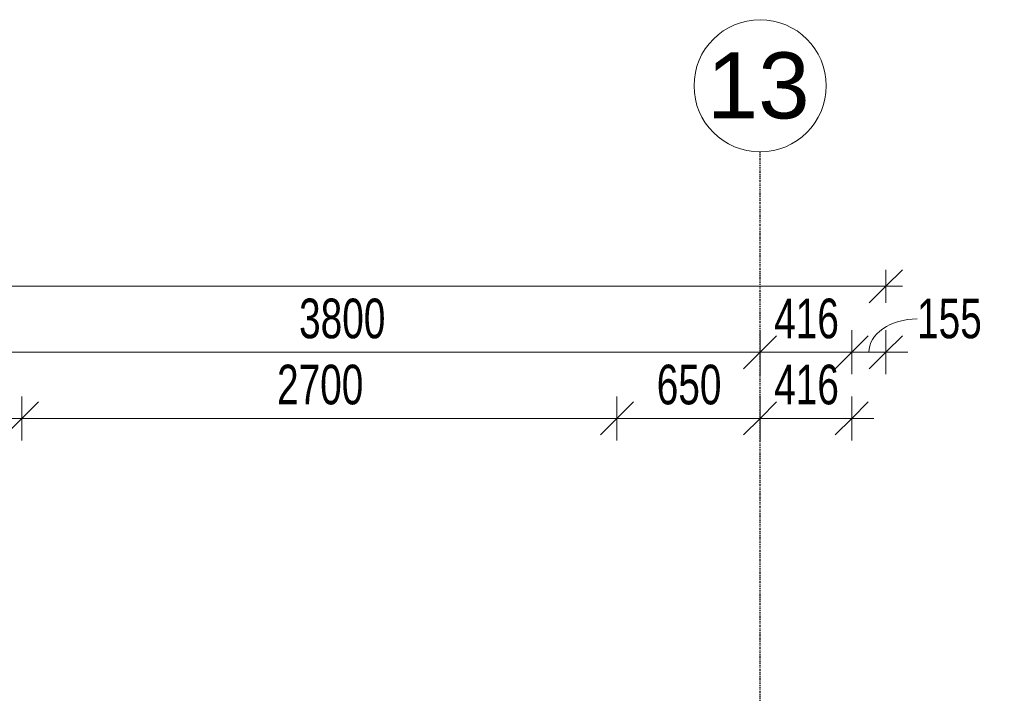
# Model space of a CAD drawing. Header units: millimetres. Extents: x -80560 to 110805, y -11020 to 52719.
# Tile 151 of 152: x 100135 to 104603, y 49662 to 52719. Entities that reach past the tile are written whole.
import ezdxf

# ---------------------------------------------------------------- set-up
doc = ezdxf.new("R2010")
doc.units = ezdxf.units.MM
doc.linetypes.add('CENTER2', pattern=[20, 8, -4, 4, -4])
for name, color, linetype, lineweight in [('A-ANNO-DIMS', 211, 'Continuous', 9), ('A-ANNO-DIMS-100', 211, 'Continuous', 9), ('S-GRID', 1, 'Continuous', 9), ('S-GRID-IDEN', 1, 'Continuous', 9)]:
    doc.layers.add(name, color=color, linetype=linetype, lineweight=lineweight)
doc.styles.add('Arial_5', font='arial.ttf', dxfattribs={"height": 300})
doc.styles.add('Arial_6', font='arial.ttf', dxfattribs={"width": 0.7, "height": 180})
doc.dimstyles.new('n3o_1_8', dxfattribs={"dimscale": 304.8, "dimtxt": 183.646692, "dimasz": 0.492126, "dimexe": 0.246063, "dimexo": 0.0625, "dimgap": 0.032808, "dimtad": 1, "dimdec": 0, "dimdsep": 46, "dimtxsty": 'Arial_6', "dimblk1": 'OBLIQUE', "dimblk2": 'OBLIQUE', "dimsah": 1, "dimcen": 0.09, "dimdle": 0.246063, "dimazin": 0, "dimtfac": 1, "dimtdec": 4, "dimtix": 1, "dimtmove": 0, "dimatfit": 3, "dimfxl": 0.246063, "dimfxlon": 1, "dimtvp": 1, "dimtolj": 1, "dimtzin": 0, "dimarcsym": 2})
doc.dimstyles.new('n3o_1_8_0_decimalen', dxfattribs={"dimscale": 304.8, "dimtxt": 183.646692, "dimasz": 0.492126, "dimexe": 0.328084, "dimexo": 0.0625, "dimgap": 0.032808, "dimtad": 1, "dimdec": 0, "dimdsep": 46, "dimtxsty": 'Arial_6', "dimblk1": 'OBLIQUE', "dimblk2": 'OBLIQUE', "dimsah": 1, "dimcen": 0.09, "dimdle": 0.328084, "dimazin": 0, "dimtfac": 1, "dimtdec": 4, "dimtix": 1, "dimtmove": 0, "dimatfit": 3, "dimfxl": 0.328084, "dimfxlon": 1, "dimtvp": 1, "dimtolj": 1, "dimtzin": 0, "dimarcsym": 2})
doc.dimstyles.new('n3o_1_8_0_decimalen_1', dxfattribs={"dimscale": 304.8, "dimtxt": 183.646692, "dimasz": 0.492126, "dimexe": 0.328084, "dimexo": 0.0625, "dimgap": 0.032808, "dimtad": 1, "dimdec": 0, "dimdsep": 46, "dimtxsty": 'Arial_6', "dimblk1": 'OBLIQUE', "dimblk2": 'OBLIQUE', "dimsah": 1, "dimcen": 0.09, "dimdle": 0.328084, "dimazin": 0, "dimtfac": 1, "dimtdec": 4, "dimtix": 1, "dimtmove": 1, "dimatfit": 3, "dimfxl": 0.328084, "dimfxlon": 1, "dimtvp": 1, "dimtolj": 1, "dimtzin": 0, "dimarcsym": 2})

# ---------------------------------------------------------------- blocks, each defined once
blk = doc.blocks.new('Grid - r_3_0mm-316018-DO_00 begane grond')
at = {"layer": 'S-GRID-IDEN'}
blk.add_circle((0, 0), 3, dxfattribs=at)
blk = doc.blocks.new('DIMBLOCK18-DO_00 begane grond')
at = {"layer": 'A-ANNO-DIMS-100'}
for p, q in [((99694.8, 51309.5), (99694.8, 51109.5)), ((99694.8, 51209.5), (99694.8, 51309.5)), ((103494.8, 51309.5), (103494.8, 51109.5)), ((103494.8, 51209.5), (103494.8, 51309.5)), ((99694.8, 51209.5), (99769.8, 51284.5)), ((103494.8, 51209.5), (103569.8, 51284.5)), ((99694.8, 51209.5), (99619.8, 51134.5)), ((99694.8, 51209.5), (103494.8, 51209.5)), ((103494.8, 51209.5), (103419.8, 51134.5))]:
    blk.add_line(p, q, dxfattribs=at)
at = {"layer": 'A-ANNO-DIMS-100', "color": 0, "insert": (101402.7, 51453.2), "char_height": 180, "width": 461.094, "attachment_point": 1, "line_spacing_factor": 0.941778, "style": 'Arial_6'}
blk.add_mtext('3800', dxfattribs=at)
blk = doc.blocks.new('_Oblique')
at = {"color": 0, "linetype": 'ByBlock', "lineweight": -2}
blk.add_line((-0.5, -0.5), (0.5, 0.5), dxfattribs=at)
blk = doc.blocks.new('DIMBLOCK19-DO_00 begane grond')
at = {"layer": 'A-ANNO-DIMS-100'}
for p, q in [((103494.8, 51309.5), (103494.8, 51109.5)), ((103494.8, 51209.5), (103494.8, 51309.5)), ((103910.8, 51109.5), (103910.8, 51309.5)), ((103494.8, 51209.5), (103569.8, 51284.5)), ((103910.8, 51209.5), (103985.8, 51284.5)), ((103494.8, 51209.5), (103419.8, 51134.5)), ((103494.8, 51209.5), (103910.8, 51209.5)), ((103910.8, 51209.5), (103835.8, 51134.5)), ((103910.8, 51209.5), (103910.8, 51109.5))]:
    blk.add_line(p, q, dxfattribs=at)
at = {"layer": 'A-ANNO-DIMS-100', "color": 0, "insert": (103558.7, 51453.2), "char_height": 180, "width": 345.821, "attachment_point": 1, "line_spacing_factor": 0.941778, "style": 'Arial_6'}
blk.add_mtext('416', dxfattribs=at)
blk = doc.blocks.new('DIMBLOCK20-DO_00 begane grond')
at = {"layer": 'A-ANNO-DIMS-100'}
for p, q in [((103910.8, 51109.5), (103910.8, 51309.5)), ((104065.3, 51109.5), (104065.3, 51309.5)), ((103910.8, 51209.5), (103985.8, 51284.5)), ((104065.3, 51209.5), (104140.3, 51284.5)), ((103910.8, 51209.5), (103835.8, 51134.5)), ((103910.8, 51209.5), (104165.3, 51209.5)), ((103910.8, 51209.5), (103910.8, 51109.5)), ((104065.3, 51209.5), (103990.3, 51134.5)), ((104065.3, 51209.5), (104065.3, 51109.5))]:
    blk.add_line(p, q, dxfattribs=at)
blk.add_ellipse((104207.1, 51209.5), major_axis=(219, 0), ratio=0.690743, start_param=1.570796, end_param=3.141593, dxfattribs=at)
at = {"layer": 'A-ANNO-DIMS-100', "color": 0, "insert": (104207.1, 51453.2), "char_height": 180, "width": 345.821, "attachment_point": 1, "line_spacing_factor": 0.941778, "style": 'Arial_6'}
blk.add_mtext('155', dxfattribs=at)
blk = doc.blocks.new('DIMBLOCK59-DO_00 begane grond')
at = {"layer": 'A-ANNO-DIMS-100'}
for p, q in [((37923.8, 51509.5), (37998.8, 51584.5)), ((37923.8, 51434.5), (37923.8, 51584.5)), ((104065.3, 51509.5), (104140.3, 51584.5)), ((104065.3, 51434.5), (104065.3, 51584.5)), ((37848.8, 51509.5), (104140.3, 51509.5)), ((37923.8, 51509.5), (37848.8, 51434.5)), ((37923.8, 51509.5), (37923.8, 51434.5)), ((104065.3, 51509.5), (103990.3, 51434.5)), ((104065.3, 51509.5), (104065.3, 51434.5))]:
    blk.add_line(p, q, dxfattribs=at)
at = {"layer": 'A-ANNO-DIMS-100', "color": 0, "insert": (70754.4, 51753.2), "char_height": 180, "width": 576.368, "attachment_point": 1, "line_spacing_factor": 0.941778, "style": 'Arial_6'}
blk.add_mtext('66142', dxfattribs=at)
blk = doc.blocks.new('DIMBLOCK502-DO_00 begane grond')
at = {"layer": 'A-ANNO-DIMS-100'}
for p, q in [((99694.8, 51009.5), (99694.8, 50809.5)), ((99694.8, 50909.5), (99694.8, 51009.5)), ((99694.8, 50909.5), (99769.8, 50984.5)), ((100144.8, 50809.5), (100144.8, 51009.5)), ((100144.8, 50909.5), (100219.8, 50984.5)), ((99694.8, 50909.5), (99619.8, 50834.5)), ((99694.8, 50909.5), (100144.8, 50909.5)), ((100144.8, 50909.5), (100069.8, 50834.5)), ((100144.8, 50909.5), (100144.8, 50809.5))]:
    blk.add_line(p, q, dxfattribs=at)
at = {"layer": 'A-ANNO-DIMS-100', "color": 0, "insert": (99775.7, 51153.2), "char_height": 180, "width": 345.821, "attachment_point": 1, "line_spacing_factor": 0.941778, "style": 'Arial_6'}
blk.add_mtext('450', dxfattribs=at)
blk = doc.blocks.new('DIMBLOCK503-DO_00 begane grond')
at = {"layer": 'A-ANNO-DIMS-100'}
for p, q in [((100144.8, 50809.5), (100144.8, 51009.5)), ((100144.8, 50909.5), (100219.8, 50984.5)), ((102844.8, 50809.5), (102844.8, 51009.5)), ((102844.8, 50909.5), (102919.8, 50984.5)), ((100144.8, 50909.5), (100069.8, 50834.5)), ((100144.8, 50909.5), (102844.8, 50909.5)), ((100144.8, 50909.5), (100144.8, 50809.5)), ((102844.8, 50909.5), (102769.8, 50834.5)), ((102844.8, 50909.5), (102844.8, 50809.5))]:
    blk.add_line(p, q, dxfattribs=at)
at = {"layer": 'A-ANNO-DIMS-100', "color": 0, "insert": (101302.7, 51153.2), "char_height": 180, "width": 461.094, "attachment_point": 1, "line_spacing_factor": 0.941778, "style": 'Arial_6'}
blk.add_mtext('2700', dxfattribs=at)
blk = doc.blocks.new('DIMBLOCK504-DO_00 begane grond')
at = {"layer": 'A-ANNO-DIMS-100'}
for p, q in [((102844.8, 50809.5), (102844.8, 51009.5)), ((102844.8, 50909.5), (102919.8, 50984.5)), ((103494.8, 51009.5), (103494.8, 50809.5)), ((103494.8, 50909.5), (103494.8, 51009.5)), ((103494.8, 50909.5), (103569.8, 50984.5)), ((102844.8, 50909.5), (102769.8, 50834.5)), ((102844.8, 50909.5), (103494.8, 50909.5)), ((102844.8, 50909.5), (102844.8, 50809.5)), ((103494.8, 50909.5), (103419.8, 50834.5))]:
    blk.add_line(p, q, dxfattribs=at)
at = {"layer": 'A-ANNO-DIMS-100', "color": 0, "insert": (103025.7, 51153.2), "char_height": 180, "width": 345.821, "attachment_point": 1, "line_spacing_factor": 0.941778, "style": 'Arial_6'}
blk.add_mtext('650', dxfattribs=at)
blk = doc.blocks.new('DIMBLOCK505-DO_00 begane grond')
at = {"layer": 'A-ANNO-DIMS-100'}
for p, q in [((103494.8, 51009.5), (103494.8, 50809.5)), ((103494.8, 50909.5), (103494.8, 51009.5)), ((103494.8, 50909.5), (103569.8, 50984.5)), ((103910.8, 50809.5), (103910.8, 51009.5)), ((103910.8, 50909.5), (103985.8, 50984.5)), ((103494.8, 50909.5), (103419.8, 50834.5)), ((103494.8, 50909.5), (104010.8, 50909.5)), ((103910.8, 50909.5), (103835.8, 50834.5)), ((103910.8, 50909.5), (103910.8, 50809.5))]:
    blk.add_line(p, q, dxfattribs=at)
at = {"layer": 'A-ANNO-DIMS-100', "color": 0, "insert": (103558.7, 51153.2), "char_height": 180, "width": 345.821, "attachment_point": 1, "line_spacing_factor": 0.941778, "style": 'Arial_6'}
blk.add_mtext('416', dxfattribs=at)

msp = doc.modelspace()

# ---------------------------------------------------------------- linework, layer by layer
at = {"layer": 'S-GRID', "linetype": 'CENTER2', "lineweight": 25}
msp.add_line((103494.8, 4383.3), (103494.8, 52119.1), dxfattribs=at)

# ---------------------------------------------------------------- block references
at = {"layer": 'S-GRID-IDEN', "xscale": 99.99999999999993, "yscale": 99.99999999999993, "zscale": 99.99999999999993}
msp.add_blockref('Grid - r_3_0mm-316018-DO_00 begane grond', (103494.8, 52419.1), dxfattribs=at)

# ---------------------------------------------------------------- texts
at = {"layer": 'S-GRID-IDEN', "insert": (103253.2, 52570.9), "char_height": 300, "width": 577.215, "attachment_point": 1, "style": 'Arial_5'}
msp.add_mtext('13', dxfattribs=at)

# ---------------------------------------------------------------- dimensions: what is measured, and where the dimension line sits
at = {"layer": 'A-ANNO-DIMS'}
for base, p1, p2, dimstyle, override, picture, middle in [((104065.3189632, 51509.5083094), (37923.8189632, 51434.5083094), (104065.3189632, 51434.5083094), 'n3o_1_8', {"dimpost": '<>', "dimfxl": 66141.5}, 'DIMBLOCK59-DO_00 begane grond', (70994.5689632, 51611.4114478)), ((103494.8, 51209.5), (99694.8, 51309.5), (103494.8, 51309.5), 'n3o_1_8_0_decimalen', {"dimpost": '<>', "dimfxl": 3800}, 'DIMBLOCK18-DO_00 begane grond', (101594.8, 51311.5)), ((103910.8, 51209.5), (103494.8, 51309.5), (103910.8, 51109.5), 'n3o_1_8_0_decimalen', {"dimpost": '<>', "dimfxl": 461.579896}, 'DIMBLOCK19-DO_00 begane grond', (103702.8, 51311.4)), ((100144.8, 50909.5), (99694.8, 51009.5), (100144.8, 50809.5), 'n3o_1_8_0_decimalen', {"dimpost": '<>', "dimfxl": 492.44289}, 'DIMBLOCK502-DO_00 begane grond', (99919.8, 51011.4)), ((102844.8, 50909.5), (100144.8, 50809.5), (102844.8, 50809.5), 'n3o_1_8_0_decimalen', {"dimpost": '<>', "dimfxl": 2700}, 'DIMBLOCK503-DO_00 begane grond', (101494.8, 51011.4)), ((103494.8, 50909.5), (102844.8, 50809.5), (103494.8, 51009.5), 'n3o_1_8_0_decimalen', {"dimpost": '<>', "dimfxl": 680.073525}, 'DIMBLOCK504-DO_00 begane grond', (103169.8, 51011.4)), ((103910.8, 50909.5), (103494.8, 51009.5), (103910.8, 50809.5), 'n3o_1_8_0_decimalen', {"dimpost": '<>', "dimfxl": 461.579896}, 'DIMBLOCK505-DO_00 begane grond', (103702.8, 51011.4))]:
    dim = msp.add_linear_dim(base=base, p1=p1, p2=p2, dimstyle=dimstyle, override=override, dxfattribs=at)
    dim.commit()
    dim.dimension.update_dxf_attribs({"geometry": picture, "text_midpoint": middle})
dim = msp.add_linear_dim(base=(104065.3189632, 51209.5083094), p1=(103910.8189632, 51109.5083094), p2=(104065.3189632, 51109.5083094), dimstyle='n3o_1_8_0_decimalen_1', override={"dimpost": '<>', "dimfxl": 154.5}, dxfattribs=at)
dim.commit()
dim.dimension.update_dxf_attribs({"geometry": 'DIMBLOCK20-DO_00 begane grond', "text_midpoint": (104379.9707044, 51333.1896502), "dimtype": 160})

doc.saveas('drawing.dxf')
